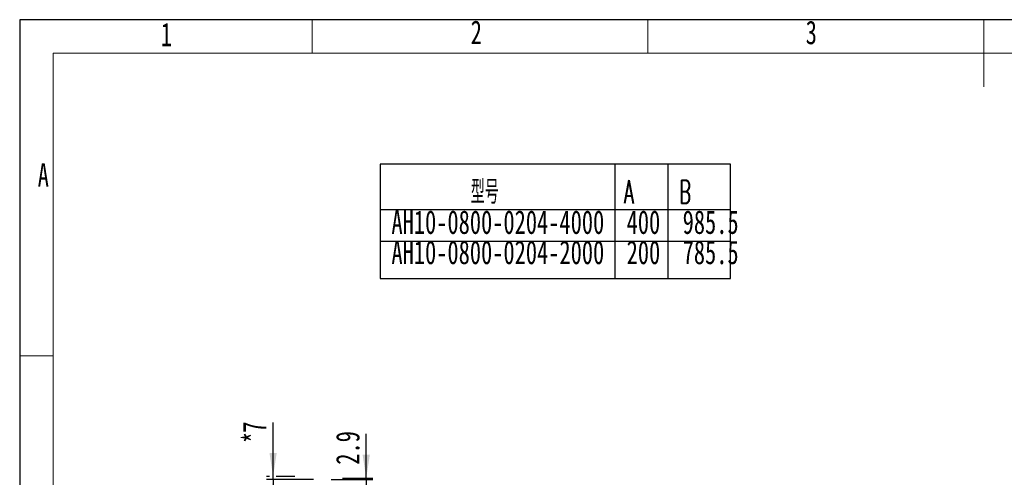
# Model space of a CAD drawing. Header units: millimetres. Extents: x 5 to 298, y 5 to 205.
# Tile 38 of 83: x 5 to 152, y 137 to 205. Entities that reach past the tile are written whole.
import ezdxf

# ---------------------------------------------------------------- set-up
doc = ezdxf.new("R2010")
doc.units = ezdxf.units.MM
doc.layers.add('图框', color=7, linetype='Continuous')
doc.styles.add('SLDTEXTSTYLE0', font='TXT', dxfattribs={"width": 0.542105, "bigfont": 'bigfont'})
doc.styles.add('SLDTEXTSTYLE1', font='TXT', dxfattribs={"width": 0.7})
doc.dimstyles.new('SLDDIMSTYLE3', dxfattribs={"dimtxt": 3.5, "dimasz": 3.5, "dimexe": 0, "dimexo": 0.0625, "dimgap": 0.875, "dimtad": 2, "dimlfac": 15, "dimrnd": 1e-09, "dimzin": 12, "dimdsep": 46, "dimtxsty": 'SLDTEXTSTYLE1', "dimsah": 1, "dimcen": 0.09, "dimadec": 0, "dimazin": 3, "dimtfac": 1, "dimtmove": 0, "dimatfit": 0, "dimfxl": 0, "dimfrac": 2, "dimtolj": 1, "dimtzin": 12, "dimarcsym": 0})

# ---------------------------------------------------------------- blocks, each defined once
blk = doc.blocks.new('SW_NOTE_0')
at = {"layer": '图框', "color": 0, "char_height": 3.5, "attachment_point": 1}
for s, insert, style in [('\\M+18C5E\\M+18D86           A    B', (11.81, 4.51), 'SLDTEXTSTYLE0'), ('AH10-0800-0204-4000  400  985.5', (0, 0.01), 'SLDTEXTSTYLE1'), ('AH10-0800-0204-2000  200  785.5', (0, -4.49), 'SLDTEXTSTYLE1')]:
    blk.add_mtext(s, dxfattribs=dict(at, insert=insert, style=style))
blk = doc.blocks.new('_D_9')
at = {"layer": '图框'}
for p, q in [((42.71, 137.04), (42.71, 145.06)), ((42.16, 137.04), (41.71, 137.04)), ((48.74, 136.57), (41.71, 136.57)), ((42.71, 136.57), (42.71, 137.04)), ((42.71, 136.57), (42.71, 129.84))]:
    blk.add_line(p, q, dxfattribs=at)
for points in [[(42.71, 137.04), (43.25, 140.54), (42.17, 140.54)], [(42.71, 136.57), (42.17, 133.07), (43.25, 133.07)]]:
    blk.add_solid(points, dxfattribs=at)
at = {"layer": '图框', "char_height": 3.5, "attachment_point": 1, "rotation": 90, "style": 'SLDTEXTSTYLE1'}
for s, insert in [('7', (38.2, 143.53)), ('*', (38.2, 141.99))]:
    blk.add_mtext(s, dxfattribs=dict(at, insert=insert))
blk = doc.blocks.new('_D_10')
at = {"layer": '图框'}
for p, q in [((56.57, 136.76), (56.57, 143.37)), ((51.35, 136.57), (57.57, 136.57)), ((53.04, 136.76), (57.57, 136.76)), ((56.57, 136.57), (56.57, 136.76)), ((56.57, 136.57), (56.57, 129.84))]:
    blk.add_line(p, q, dxfattribs=at)
for points in [[(56.57, 136.76), (57.11, 140.26), (56.03, 140.26)], [(56.57, 136.57), (56.03, 133.07), (57.11, 133.07)]]:
    blk.add_solid(points, dxfattribs=at)
at = {"layer": '图框', "insert": (52.06, 138.77), "char_height": 3.5, "attachment_point": 1, "rotation": 90, "style": 'SLDTEXTSTYLE1'}
blk.add_mtext('2.9', dxfattribs=at)

msp = doc.modelspace()

# ---------------------------------------------------------------- linework, layer by layer
at = {"color": 7, "linetype": 'Continuous', "lineweight": 25}
for p, q in [((292, 205), (5, 205)), ((5, 205), (5, 5))]:
    msp.add_line(p, q, dxfattribs=at)
at = {"color": 7, "linetype": 'Continuous', "lineweight": 18}
for p, q in [((48.5, 200), (48.5, 205)), ((98.5, 205), (98.5, 200)), ((148.5, 205), (148.5, 195)), ((287, 200), (10, 200)), ((10, 200), (10, 10)), ((10, 155), (5, 155))]:
    msp.add_line(p, q, dxfattribs=at)
at = {"layer": '图框'}
for p, q in [((58.6315601, 183.5171177), (58.6315601, 166.4862965)), ((110.7836071, 183.5171177), (58.6315601, 183.5171177)), ((93.5825811, 183.5171177), (93.5825811, 166.4862965)), ((101.4511355, 183.5171177), (101.4511355, 166.4862965)), ((110.7836071, 166.4862965), (110.7836071, 183.5171177)), ((58.6315601, 176.7337162), (110.7836071, 176.7337162)), ((110.7836071, 171.9759856), (58.6315601, 171.9759856)), ((58.6315601, 166.4862965), (110.7836071, 166.4862965)), ((45.9654766, 137.0351457), (43.1630111, 137.0351457))]:
    msp.add_line(p, q, dxfattribs=at)

# ---------------------------------------------------------------- block references
msp.add_blockref('SW_NOTE_0', (60.3230671, 176.612617), dxfattribs=at)

# ---------------------------------------------------------------- texts
at = {"color": 7, "linetype": 'Continuous', "lineweight": 0, "char_height": 3.5, "attachment_point": 2, "style": 'SLDTEXTSTYLE1'}
for s, insert in [('1', (26.8253934, 204.5543616)), ('2', (72.9495481, 204.8823781)), ('3', (122.8031233, 204.8548866)), ('A', (8.5120695, 183.6440643))]:
    msp.add_mtext(s, dxfattribs=dict(at, insert=insert))

# ---------------------------------------------------------------- dimensions: what is measured, and where the dimension line sits
at = {"layer": '图框'}
dim = msp.add_linear_dim(base=(42.7115965, 137.0351457), p1=(49.7392139, 136.5684791), p2=(43.1630111, 137.0351457), angle=90, text='*<>', dimstyle='SLDDIMSTYLE3', dxfattribs=at)
dim.commit()
dim.dimension.update_dxf_attribs({"geometry": '_D_9', "text_midpoint": (42.7115965, 143.525422), "dimtype": 160})
dim = msp.add_linear_dim(base=(56.5724312, 136.7618124), p1=(50.3468348, 136.5684791), p2=(52.0392139, 136.7618124), angle=90, dimstyle='SLDDIMSTYLE3', dxfattribs=at)
dim.commit()
dim.dimension.update_dxf_attribs({"geometry": '_D_10', "text_midpoint": (56.5724312, 141.0697364), "dimtype": 160})

doc.saveas('drawing.dxf')
